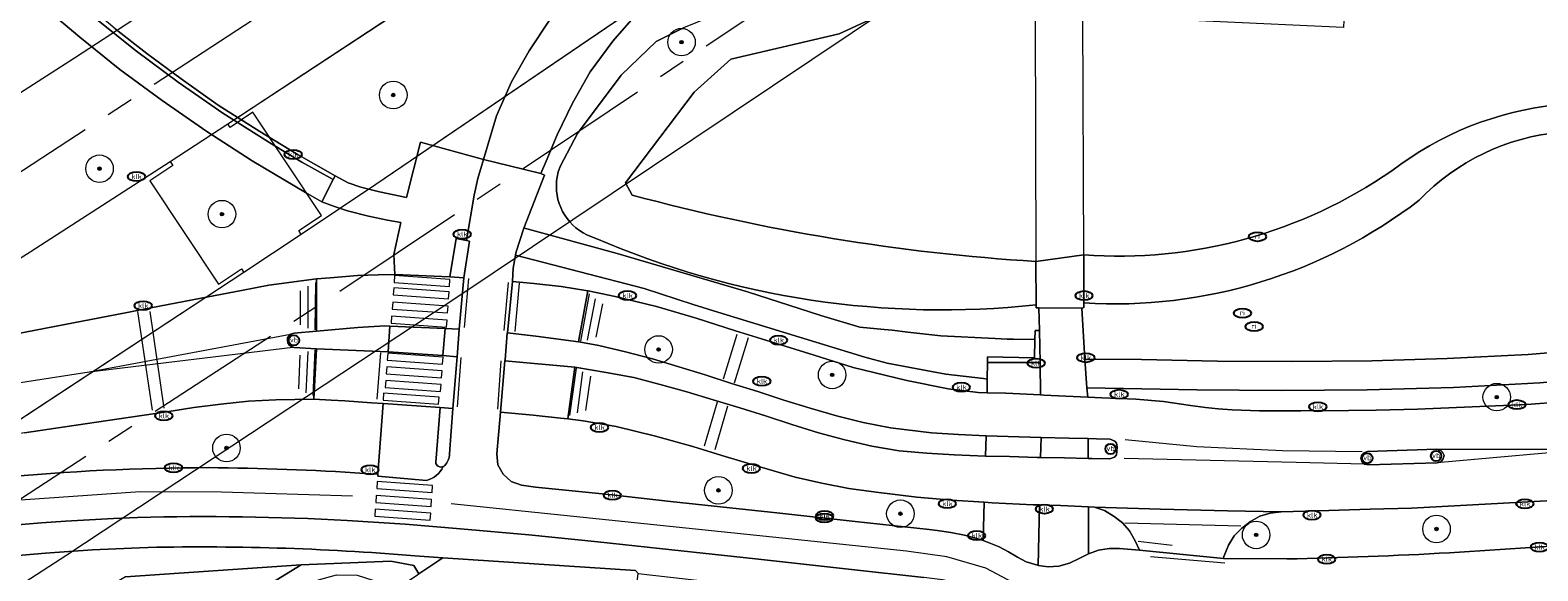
# Model space of a CAD drawing. Header units: metres. Extents: x 103671 to 105190, y 427150 to 429171.
# Tile 11 of 256: x 103825 to 103934, y 427330 to 427369. Entities that reach past the tile are written whole.
import ezdxf
from ezdxf.enums import TextEntityAlignment as Align

# ---------------------------------------------------------------- set-up
doc = ezdxf.new("R2010")
doc.units = ezdxf.units.M
doc.linetypes.add('AM-AS-SO', pattern=[16, 10, -2, 2, -2])
for name, color, linetype, lineweight in [('B-WE-AM-AS_SPOOR_TREIN-G', 253, 'AM-AS-SO', 18), ('B-WE-GR-BOOM-S', 253, 'Continuous', 25), ('B-WE-IE-MEUBILAIR-S', 253, 'Continuous', 25), ('B-WE-KW-KUNSTWERK_DEK-GV', 253, 'Continuous', 18), ('B-WE-KW-KUNSTWERK_LANDHOOFD-GV', 253, 'Continuous', 18), ('B-WE-KW-KUNSTWERK_TUNNEL-GV', 253, 'Continuous', 18), ('B-WE-OG-TERREIN_BEGROEID-GV', 253, 'Continuous', 18), ('B-WE-OG-TERREIN_OEVER-GV', 253, 'Continuous', 18), ('B-WE-OG-WATER_SLOOT-GV', 253, 'Continuous', 18), ('B-WE-VH-GESLOTENVERHARDING-GV', 253, 'Continuous', 18), ('B-WE-VH-GESLOTENVERHARDING_ASFALT-GV', 253, 'Continuous', 18), ('B-WE-VH-HALFVERHARDING-GV', 253, 'Continuous', 18), ('B-WE-VH-OPENVERHARDING-GV', 253, 'Continuous', 18), ('B-WE-VH-OPENVERHARDING_BETONSTRAATSTEEN-GV', 253, 'Continuous', 18), ('B-WE-VH-OPENVERHARDING_TEGEL-GV', 253, 'Continuous', 18), ('B-WE-VW-MARKERING_PICTOGRAM-G', 253, 'Continuous', 18)]:
    doc.layers.add(name, color=color, linetype=linetype, lineweight=lineweight)
doc.styles.add('NLCS-ISO', font='NLCS-ISO.ttf')

# ---------------------------------------------------------------- blocks, each defined once
blk = doc.blocks.new('SIE-MEUBILAIR_PAAL_VERKEERSBORD-SO')
blk.add_circle((0, 0), 0.75)
at = {"style": 'NLCS-ISO'}
blk.add_text('vb', height=0.75, dxfattribs=at).set_placement((0, 0.07), align=Align.MIDDLE_CENTER)
blk = doc.blocks.new('SIE-MEUBILAIR_PUT_KOLK-SO')
blk.add_ellipse((0, 0), major_axis=(1.25, 0), ratio=0.54)
at = {"style": 'NLCS-ISO'}
blk.add_text('klk', height=0.75, dxfattribs=at).set_placement((0.03, 0), align=Align.MIDDLE_CENTER)
blk = doc.blocks.new('SIE-MEUBILAIR_PUT_RIOOLPUT-SO')
blk.add_ellipse((0, 0), major_axis=(1.25, 0), ratio=0.54)
at = {"style": 'NLCS-ISO'}
blk.add_text('ri', height=0.75, dxfattribs=at).set_placement((-0.04, 0.07), align=Align.MIDDLE_CENTER)
blk = doc.blocks.new('SGR-BOOM_GBKN-SO')
at = {"linetype": 'ByBlock', "lineweight": 18}
h = blk.add_hatch(color=0, dxfattribs=at)
h.dxf.hatch_style = 1
edge = h.paths.add_edge_path()
edge.add_arc((0, 0), 0.25, 0, 360)
at = {"color": 0, "linetype": 'ByBlock', "lineweight": 18}
for radius in [2, 0.25]:
    blk.add_circle((0, 0), radius, dxfattribs=at)
at = {"color": 0, "linetype": 'ByBlock', "lineweight": 18, "style": 'NLCS-ISO'}
blk.add_attdef('SOORT', (2.5, 0), '', height=1.5, dxfattribs=at)

msp = doc.modelspace()

# ---------------------------------------------------------------- linework, layer by layer
at = {"layer": 'B-WE-AM-AS_SPOOR_TREIN-G', "flags": 128}
for points in [[(103696.327, 427283.456), (103709.313, 427290.401), (103746.448, 427311.474), (103755.563, 427316.772), (103776.772, 427329.695), (103814.413, 427352.796), (103843.513, 427371.823), (103899.402, 427408.976), (103942.726, 427438.459), (104004.208, 427480.883), (104081.76, 427535.371), (104109.175, 427554.949), (104155.672, 427588.399), (104203.199, 427623.004), (104251.78, 427658.799), (104287.781, 427685.624), (104335.474, 427721.504), (104395.514, 427767.417), (104433.325, 427796.679), (104482.244, 427834.97), (104511.725, 427858.282), (104540.037, 427880.827), (104578.412, 427911.652), (104602.932, 427931.576), (104658.061, 427976.677), (104770.321, 428069.176), (105144.15, 428377.204)], [(103696.327, 427259.828), (103702.663, 427263.148), (103741.143, 427284.521), (103776.983, 427305.68), (103812.508, 427327.878), (103846.846, 427350.17), (103884.763, 427375.547), (103921.285, 427400.237), (103995.822, 427451.384), (104091.601, 427518.484), (104175.564, 427578.582), (104266.326, 427645.226), (104387.142, 427736.31), (104482.041, 427809.901), (104517.236, 427837.614), (104550.548, 427864.127), (104594.934, 427899.917), (104636.059, 427933.263), (104659.647, 427952.595), (104803.738, 428071.316), (105144.15, 428351.809)]]:
    msp.add_lwpolyline(points, dxfattribs=at)
at = {"layer": 'B-WE-KW-KUNSTWERK_DEK-GV', "flags": 128}
msp.add_lwpolyline([(103901.102, 427370.395), (103901.1, 427370.956), (103901.096, 427372.034), (103897.626, 427372.028), (103897.629, 427371.155), (103897.632, 427370.421), (103897.702, 427352.542), (103897.714, 427349.39), (103897.715, 427349.184), (103897.915, 427349.185), (103901.042, 427349.147), (103901.178, 427349.189), (103901.177, 427349.528), (103901.164, 427353.015)], close=True, dxfattribs=at)
at = {"layer": 'B-WE-KW-KUNSTWERK_LANDHOOFD-GV', "flags": 128}
msp.add_lwpolyline([(103901.164, 427353.015), (103897.702, 427352.542), (103897.714, 427349.39), (103897.715, 427349.184), (103897.915, 427349.185), (103901.042, 427349.147), (103901.178, 427349.189), (103901.177, 427349.528)], close=True, dxfattribs=at)
at = {"layer": 'B-WE-KW-KUNSTWERK_TUNNEL-GV', "flags": 128}
msp.add_lwpolyline([(104286.862, 427678.601), (104287.018, 427678.392), (104285.415, 427677.196), (104290.801, 427669.985), (104292.403, 427671.181), (104292.562, 427670.969), (104146.856, 427564.027), (103999.245, 427459.732), (103849.776, 427358.118), (103844.356, 427354.508), (103844.175, 427354.78), (103845.84, 427355.888), (103840.854, 427363.381), (103839.189, 427362.273), (103839.021, 427362.525), (103853.188, 427371.851), (103870.45, 427383.389), (104010.921, 427479.428), (104149.738, 427577.841)], close=True, dxfattribs=at)
for points in [[(103696.327, 427254.039), (103696.789, 427254.281), (103713.968, 427263.541), (103731.657, 427273.341), (103749.228, 427283.347), (103766.224, 427293.287), (103775.512, 427298.83), (103791.727, 427308.698), (103801.073, 427314.498), (103817.564, 427324.934), (103827.273, 427331.201), (103855.358, 427349.75), (103884.35, 427369.152), (103909.614, 427386.179), (103959.008, 427419.793), (104009.131, 427454.346), (104041.316, 427476.771), (104066.353, 427494.346), (104115.695, 427529.316), (104165.038, 427564.738), (104196.94, 427587.882), (104221.643, 427605.935), (104270.394, 427641.904), (104318.462, 427677.817)], [(104263.315, 427673.581), (104215.097, 427637.904), (104166.187, 427602.167), (104117.08, 427566.743), (104067.781, 427531.631), (104018.745, 427497.15), (103969.595, 427463.027), (103919.359, 427428.598), (103894.829, 427411.95), (103864.842, 427391.741), (103840.913, 427375.794), (103840.539, 427375.548), (103827.887, 427367.286), (103811.221, 427356.608), (103794.25, 427345.972), (103785.727, 427340.72), (103768.532, 427330.302), (103759.857, 427325.136), (103742.851, 427315.178), (103725.322, 427305.149), (103708.126, 427295.537), (103696.327, 427289.096)], [(103824.67, 427353.248), (103834.83, 427359.798), (103835.026, 427359.503), (103833.361, 427358.395), (103838.347, 427350.903), (103840.012, 427352.011), (103840.191, 427351.741), (103820.626, 427338.88)]]:
    msp.add_lwpolyline(points, dxfattribs=at)
at = {"layer": 'B-WE-OG-TERREIN_BEGROEID-GV', "flags": 128}
for points in [[(103822.938, 427347.143), (103827.813, 427348.095), (103831.723, 427348.844), (103833.429, 427349.169), (103837.087, 427349.872), (103840.025, 427350.435), (103842, 427350.813), (103845.474, 427351.275), (103846.454, 427351.352), (103848.444, 427351.521), (103849.945, 427351.577), (103851.148, 427351.602), (103851.09, 427353.049), (103851.598, 427355.357), (103850.625, 427355.543), (103849.232, 427355.831), (103847.709, 427356.224), (103846.763, 427356.539), (103845.864, 427356.865), (103844.671, 427357.555), (103843.111, 427358.464), (103840.798, 427359.843), (103837.5, 427361.964), (103834.256, 427364.213), (103831.188, 427366.474), (103828.292, 427368.816), (103825.112, 427371.475)], [(103868.987, 427370.829), (103866.984, 427368.527), (103865.34, 427366.311), (103864.057, 427364.022), (103862.946, 427361.731), (103862.151, 427359.832), (103861.75, 427358.923), (103862.028, 427358.793), (103860.522, 427354.961), (103860.571, 427354.948), (103862.969, 427354.294), (103867.282, 427353.115), (103876.747, 427350.331), (103882.083, 427348.607), (103884.917, 427347.77), (103886.672, 427347.602), (103887.264, 427347.545), (103888.393, 427347.413), (103890.8, 427347.131), (103894.739, 427346.95), (103895.619, 427346.909), (103896.061, 427346.901), (103897.622, 427346.871), (103897.631, 427347.521), (103897.949, 427347.537), (103897.915, 427349.185), (103897.715, 427349.184), (103897.714, 427349.39)], [(103830.84, 427369.429), (103833.149, 427367.647), (103835.634, 427365.803), (103838.332, 427363.897), (103841.355, 427361.967), (103844.023, 427360.345), (103846.811, 427358.763), (103847.767, 427358.239), (103848.686, 427357.933), (103850.034, 427357.593), (103851.995, 427357.184), (103853.013, 427361.188), (103857.599, 427359.94), (103858.524, 427363.122), (103859.628, 427365.569), (103860.907, 427367.835), (103862.433, 427370.12)], [(103863.019, 427359.044), (103863.169, 427359.493), (103864.424, 427361.826), (103867.582, 427366.058), (103870.122, 427368.499), (103872.101, 427369.504)], [(103901.177, 427349.528), (103901.178, 427349.189), (103901.042, 427349.147), (103901.252, 427345.443), (103905.355, 427345.416), (103910.887, 427345.311), (103916.304, 427345.279), (103922.082, 427345.335), (103927.565, 427345.492), (103933.424, 427345.789), (103938.368, 427346.208), (103937.547, 427353.176), (103936.876, 427358.837)], [(103901.164, 427353.015), (103901.177, 427349.528)], [(103938.263, 427344.084), (103934.275, 427343.74), (103928.01, 427343.403), (103921.746, 427343.229), (103915.541, 427343.167), (103909.382, 427343.221), (103901.401, 427343.374), (103901.468, 427342.697), (103902.487, 427342.649), (103904.942, 427342.537), (103906.958, 427342.38), (103908.921, 427342.091), (103910.02, 427341.95), (103910.923, 427341.85), (103911.935, 427341.77), (103913.918, 427341.691), (103915.931, 427341.695), (103916.929, 427341.704), (103920.387, 427341.714), (103922.398, 427341.745), (103925.411, 427341.808), (103933.334, 427342.154)], [(103848.967, 427337.157), (103849.925, 427337.092), (103850.313, 427342.225), (103849.447, 427342.286), (103847.528, 427342.433), (103846.52, 427342.483), (103845.283, 427342.537), (103842.523, 427342.504), (103840.519, 427342.399), (103838.518, 427342.182), (103836.55, 427341.94), (103834.591, 427341.627), (103831.144, 427341.125), (103827.183, 427340.545), (103824.269, 427340.106), (103821.788, 427339.741), (103819.802, 427339.526), (103816.806, 427339.221), (103808.491, 427337.999), (103795.282, 427335.407), (103784.775, 427332.659), (103780.583, 427331.386), (103776.602, 427330.082), (103777.806, 427326.57)], [(103933.334, 427342.154), (103935.872, 427342.347)], [(103939.945, 427332.807), (103939.653, 427335.439), (103924.975, 427334.629), (103921.959, 427334.55), (103918.97, 427334.454), (103915.509, 427334.371), (103914.713, 427334.268), (103913.953, 427334.046), (103913.266, 427333.677), (103912.642, 427333.189), (103912.096, 427332.619), (103911.682, 427331.939), (103911.411, 427331.306), (103911.35, 427331.136), (103911.313, 427330.987), (103915.915, 427330.948)], [(103831.603, 427329.648), (103844.345, 427330.532), (103850.872, 427330.78), (103852.526, 427330.47), (103852.885, 427329.859), (103854.631, 427331.038), (103852.612, 427331.173)], [(103868.335, 427325.882), (103868.807, 427329.889), (103868.619, 427330.103), (103854.631, 427331.038), (103852.885, 427329.859)]]:
    msp.add_lwpolyline(points, dxfattribs=at)
at = {"layer": 'B-WE-OG-TERREIN_BEGROEID-GV'}
for points in [[(103935.541, 427363.914, 0.1390747), (103923.531, 427359.116)], [(103935.811, 427361.922, 0.1813327), (103925.513, 427356.985)], [(103925.513, 427356.985, -0.1813327), (103935.811, 427361.922)], [(103862.879, 427357.988, -0.0682379), (103863.019, 427359.044)], [(103923.531, 427359.116, -0.1702958), (103901.164, 427353.015)], [(103865.69, 427354.239, -0.3312583), (103862.879, 427357.988)], [(103925.513, 427356.985, -0.1810853), (103901.177, 427349.528)], [(103901.177, 427349.528, 0.1810853), (103925.513, 427356.985)], [(103897.714, 427349.39, -0.129497), (103865.69, 427354.239)], [(104000, 427340.801, -0.0661145), (103918.081, 427327.224)], [(103777.806, 427326.57, -0.0899239), (103837.627, 427337.574)], [(103837.627, 427337.574, -0.0140281), (103848.967, 427337.157)], [(103915.915, 427330.948, 0.017275), (103939.488, 427332.254)], [(103832.61, 427331.765, 0.0785769), (103779.259, 427321.225)], [(103852.612, 427331.173, 0.0270972), (103832.61, 427331.765)]]:
    msp.add_lwpolyline(points, format="xyb", dxfattribs=at)
at = {"layer": 'B-WE-OG-TERREIN_BEGROEID-GV', "flags": 128}
for points in [[(103894.161, 427344), (103893.879, 427344.039), (103891.148, 427344.367), (103890.125, 427344.543), (103886.896, 427345.16), (103885.278, 427345.583), (103874.593, 427348.865), (103872.815, 427349.411), (103869.248, 427350.57), (103859.908, 427352.987), (103859.751, 427352.05), (103859.69, 427351.102), (103859.689, 427351.094), (103861.243, 427350.95), (103863.225, 427350.726), (103865.172, 427350.42), (103865.196, 427350.416), (103867.144, 427350.001), (103870.149, 427349.277), (103873.03, 427348.436), (103875.886, 427347.514), (103877.764, 427346.922), (103881.607, 427345.727), (103884.434, 427344.84), (103888.334, 427343.908), (103891.328, 427343.29), (103893.499, 427343.025), (103894.153, 427343.008)], [(103893.855, 427332.288), (103893.928, 427335.06), (103891.596, 427335.217), (103889.055, 427335.444), (103886.1, 427335.79), (103884.116, 427336.064), (103882.15, 427336.456), (103880.225, 427336.889), (103877.649, 427337.628), (103874.887, 427338.457), (103872.781, 427339.104), (103870.068, 427339.863), (103867.215, 427340.567), (103864.818, 427340.973), (103863.705, 427341.107), (103863.169, 427341.171), (103861.203, 427341.385), (103858.833, 427341.594), (103858.556, 427338.57), (103858.641, 427337.789), (103859.022, 427337.098), (103859.605, 427336.564), (103860.348, 427336.305), (103861.357, 427336.169), (103866.692, 427335.624), (103871.169, 427335.125), (103879.101, 427334.268), (103884.562, 427333.664), (103889.947, 427333.085), (103890.537, 427333.022), (103891.525, 427332.857), (103892.521, 427332.671), (103893.565, 427332.393)], [(103810.484, 427309.569), (103834.892, 427324.716), (103844.345, 427330.532), (103831.603, 427329.648), (103758.052, 427285.301), (103749.443, 427287.613), (103744.515, 427282.724), (103747.089, 427283.863), (103748.942, 427284.032), (103752.253, 427282.327), (103754.847, 427278.657), (103755.604, 427277.667), (103756.707, 427277.295), (103758.881, 427277.6)]]:
    msp.add_lwpolyline(points, close=True, dxfattribs=at)
at = {"layer": 'B-WE-OG-TERREIN_OEVER-GV', "flags": 128}
for points in [[(103872.886, 427364.84), (103875.542, 427367.232), (103883.41, 427369.055), (103887.769, 427371.061), (103884.567, 427371.269), (103884.556, 427371.801), (103884.532, 427372.001), (103883.677, 427372.44), (103881.048, 427372.352), (103876.298, 427371.196), (103872.101, 427369.504), (103870.122, 427368.499), (103867.582, 427366.058), (103864.424, 427361.826), (103863.169, 427359.493), (103863.019, 427359.044)], [(103868.389, 427357.361), (103867.892, 427358.237), (103872.886, 427364.84)], [(103897.714, 427349.39), (103897.702, 427352.542)]]:
    msp.add_lwpolyline(points, dxfattribs=at)
at = {"layer": 'B-WE-OG-TERREIN_OEVER-GV'}
for points in [[(103863.019, 427359.044, 0.0682379), (103862.879, 427357.988)], [(103862.879, 427357.988, 0.3312583), (103865.69, 427354.239)], [(103897.702, 427352.542, -0.0505211), (103868.389, 427357.361)], [(103865.69, 427354.239, 0.129497), (103897.714, 427349.39)]]:
    msp.add_lwpolyline(points, format="xyb", dxfattribs=at)
at = {"layer": 'B-WE-OG-TERREIN_OEVER-GV', "flags": 128}
msp.add_lwpolyline([(103845.604, 427329.437), (103846.923, 427329.79), (103848.428, 427329.773), (103849.564, 427329.407), (103850.586, 427328.786), (103850.785, 427328.44), (103852.885, 427329.859), (103852.526, 427330.47), (103850.872, 427330.78), (103844.345, 427330.532), (103834.892, 427324.716), (103810.484, 427309.569), (103758.881, 427277.6), (103758.686, 427276.456), (103782.523, 427290.937), (103819.76, 427312.955)], close=True, dxfattribs=at)
at = {"layer": 'B-WE-OG-WATER_SLOOT-GV', "flags": 128}
for points in [[(103916.133, 427378.898), (103915.823, 427370.228), (103920.044, 427370.06), (103920.018, 427369.511), (103901.102, 427370.395), (103897.632, 427370.421), (103887.769, 427371.061), (103883.41, 427369.055), (103875.542, 427367.232), (103872.886, 427364.84), (103867.892, 427358.237), (103868.389, 427357.361)], [(103897.702, 427352.542), (103901.164, 427353.015)]]:
    msp.add_lwpolyline(points, dxfattribs=at)
at = {"layer": 'B-WE-OG-WATER_SLOOT-GV'}
for points in [[(103923.531, 427359.116, -0.1390747), (103935.541, 427363.914)], [(103901.164, 427353.015, 0.1702958), (103923.531, 427359.116)], [(103868.389, 427357.361, 0.0505211), (103897.702, 427352.542)]]:
    msp.add_lwpolyline(points, format="xyb", dxfattribs=at)
at = {"layer": 'B-WE-VH-GESLOTENVERHARDING-GV', "flags": 128}
for points in [[(103855.155, 427351.433), (103856.162, 427351.359), (103856.567, 427354.016), (103856.346, 427354.07), (103855.594, 427354.206)], [(103850.801, 427347.855), (103850.426, 427347.879), (103848.462, 427347.74), (103845.462, 427347.485), (103843.845, 427347.338), (103843.583, 427347.255), (103843.37, 427346.991), (103843.349, 427346.819), (103843.381, 427346.641), (103843.512, 427346.429), (103843.737, 427346.308), (103843.855, 427346.292), (103845.463, 427346.206), (103850.658, 427345.988)], [(103855.832, 427347.624), (103854.812, 427347.675), (103854.637, 427345.713), (103855.67, 427345.622), (103855.831, 427347.614)]]:
    msp.add_lwpolyline(points, close=True, dxfattribs=at)
msp.add_lwpolyline([(103855.114, 427338.58), (103855.368, 427341.874), (103854.434, 427341.939), (103854.121, 427337.969)], dxfattribs=at)
at = {"layer": 'B-WE-VH-GESLOTENVERHARDING-GV'}
for points in [[(103854.121, 427337.969, 0.5137139), (103854.659, 427337.651)], [(103854.659, 427337.651, 0.0984345), (103854.779, 427337.735)], [(103854.779, 427337.735, 0.2049017), (103855.114, 427338.58)]]:
    msp.add_lwpolyline(points, format="xyb", dxfattribs=at)
at = {"layer": 'B-WE-VH-GESLOTENVERHARDING_ASFALT-GV', "flags": 128}
for points in [[(103901.102, 427370.395), (103901.1, 427370.956), (103901.096, 427372.034), (103897.626, 427372.028), (103897.629, 427371.155), (103897.632, 427370.421), (103897.702, 427352.542), (103897.714, 427349.39), (103897.715, 427349.184), (103897.915, 427349.185), (103901.042, 427349.147), (103901.178, 427349.189), (103901.177, 427349.528), (103901.164, 427353.015)], [(103845.462, 427347.485), (103848.462, 427347.74), (103850.426, 427347.879), (103850.801, 427347.855), (103854.812, 427347.675), (103855.832, 427347.624), (103856.162, 427351.359), (103855.155, 427351.433), (103851.148, 427351.602), (103849.945, 427351.577), (103848.444, 427351.521), (103846.454, 427351.352), (103845.474, 427351.275)], [(103859.32, 427347.352), (103861.577, 427347.091), (103863.559, 427346.836), (103864.483, 427346.709), (103865.172, 427350.42), (103863.225, 427350.726), (103861.243, 427350.95), (103859.689, 427351.094)], [(103897.915, 427349.185), (103897.949, 427347.537), (103897.996, 427345.209), (103898.017, 427342.858), (103898.27, 427342.847), (103901.468, 427342.697), (103901.401, 427343.374), (103901.252, 427345.443), (103901.042, 427349.147)], [(103850.658, 427345.988), (103845.463, 427346.206), (103845.283, 427342.537), (103846.52, 427342.483), (103847.528, 427342.433), (103849.447, 427342.286), (103850.313, 427342.225), (103854.434, 427341.939), (103855.368, 427341.874), (103855.368, 427341.879), (103855.67, 427345.622), (103854.637, 427345.713)], [(103858.833, 427341.594), (103861.203, 427341.385), (103863.169, 427341.171), (103863.705, 427341.107), (103864.217, 427344.876), (103859.149, 427345.319), (103858.834, 427341.602)], [(103898.086, 427339.762), (103898.037, 427338.312), (103899.771, 427338.292), (103901.489, 427338.248), (103901.482, 427339.68), (103900.076, 427339.709)], [(103926.817, 427337.93), (103921.809, 427337.781), (103921.556, 427337.829), (103921.379, 427337.967), (103921.284, 427338.253), (103921.361, 427338.502), (103921.51, 427338.66), (103921.776, 427338.742), (103926.793, 427338.927), (103927.078, 427338.835), (103927.227, 427338.699), (103927.325, 427338.456), (103927.246, 427338.169), (103927.084, 427338.002)], [(103901.506, 427334.73), (103899.486, 427334.818), (103897.946, 427334.867), (103897.859, 427330.479), (103898.576, 427330.386), (103899.367, 427330.427), (103900.132, 427330.641), (103900.835, 427330.973), (103901.523, 427331.325)]]:
    msp.add_lwpolyline(points, close=True, dxfattribs=at)
for points in [[(103862.433, 427370.12), (103860.907, 427367.835), (103859.628, 427365.569), (103858.524, 427363.122), (103857.599, 427359.94), (103859.472, 427359.491), (103861.75, 427358.923), (103862.151, 427359.832), (103862.946, 427361.731), (103864.057, 427364.022), (103865.34, 427366.311), (103866.984, 427368.527), (103868.987, 427370.829)], [(103915.915, 427330.948), (103911.313, 427330.987), (103905.217, 427331.583), (103905.21, 427331.584), (103903.765, 427331.701), (103903.01, 427331.7), (103902.246, 427331.591), (103901.523, 427331.325), (103900.835, 427330.973), (103900.132, 427330.641), (103899.367, 427330.427), (103898.576, 427330.386), (103897.859, 427330.479), (103897.801, 427330.487), (103896.993, 427330.74), (103896.358, 427331.082), (103895.696, 427331.473), (103895.023, 427331.823), (103894.3, 427332.127), (103893.855, 427332.288), (103893.565, 427332.393), (103892.521, 427332.671), (103891.525, 427332.857), (103890.537, 427333.022), (103889.947, 427333.085), (103884.562, 427333.664), (103879.101, 427334.268), (103871.169, 427335.125), (103866.692, 427335.624), (103861.357, 427336.169), (103860.348, 427336.305), (103859.605, 427336.564), (103859.022, 427337.098), (103858.641, 427337.789), (103858.556, 427338.57), (103858.833, 427341.594), (103858.834, 427341.602), (103859.149, 427345.319), (103859.155, 427345.39), (103859.319, 427347.343), (103859.32, 427347.352), (103859.689, 427351.094), (103859.69, 427351.102), (103859.751, 427352.05), (103859.908, 427352.987), (103859.937, 427353.158), (103860.52, 427354.957), (103860.522, 427354.961), (103862.028, 427358.793), (103861.75, 427358.923), (103859.472, 427359.491), (103857.599, 427359.94), (103857.179, 427358.572), (103856.921, 427357.363), (103856.346, 427354.07), (103856.567, 427354.016), (103856.162, 427351.359), (103855.832, 427347.624), (103855.831, 427347.614), (103855.67, 427345.622), (103855.368, 427341.879), (103855.368, 427341.874), (103855.114, 427338.58)], [(103824.269, 427340.106), (103827.183, 427340.545), (103831.144, 427341.125), (103834.591, 427341.627), (103836.55, 427341.94), (103838.518, 427342.182), (103840.519, 427342.399), (103842.523, 427342.504), (103845.283, 427342.537), (103845.463, 427346.206), (103843.855, 427346.292), (103843.737, 427346.308), (103843.512, 427346.429), (103843.381, 427346.641), (103843.349, 427346.819), (103843.37, 427346.991), (103843.583, 427347.255), (103843.845, 427347.338), (103845.462, 427347.485), (103845.474, 427351.275), (103842, 427350.813), (103840.025, 427350.435), (103837.087, 427349.872), (103833.429, 427349.169), (103831.723, 427348.844), (103827.813, 427348.095), (103822.938, 427347.143)], [(103935.872, 427342.347), (103933.334, 427342.154), (103925.411, 427341.808), (103922.398, 427341.745), (103920.387, 427341.714), (103916.929, 427341.704), (103915.931, 427341.695), (103913.918, 427341.691), (103911.935, 427341.77), (103910.923, 427341.85), (103910.02, 427341.95), (103908.921, 427342.091), (103906.958, 427342.38), (103904.942, 427342.537), (103902.487, 427342.649), (103901.468, 427342.697), (103898.27, 427342.847), (103898.017, 427342.858), (103895.501, 427342.972), (103894.153, 427343.008), (103893.499, 427343.025), (103891.328, 427343.29), (103888.334, 427343.908), (103884.434, 427344.84), (103881.607, 427345.727), (103877.764, 427346.922), (103875.886, 427347.514), (103873.03, 427348.436), (103870.149, 427349.277), (103867.144, 427350.001), (103865.196, 427350.416), (103865.172, 427350.42), (103864.483, 427346.709), (103864.501, 427346.707), (103865.956, 427346.438), (103867.91, 427345.99), (103869.856, 427345.479), (103871.767, 427344.89), (103873.685, 427344.304), (103875.591, 427343.694), (103877.505, 427343.099), (103879.403, 427342.476), (103881.304, 427341.884), (103883.227, 427341.333), (103885.162, 427340.847), (103887.129, 427340.465), (103890.107, 427340.11), (103892.083, 427339.983), (103894.092, 427339.874), (103898.086, 427339.762), (103900.076, 427339.709), (103901.482, 427339.68), (103902.087, 427339.667), (103903.078, 427339.631), (103903.423, 427339.492), (103903.539, 427339.348), (103903.587, 427339.09), (103903.581, 427338.737), (103903.535, 427338.503), (103903.394, 427338.324), (103903.066, 427338.214), (103901.761, 427338.241), (103901.489, 427338.248), (103899.771, 427338.292), (103898.037, 427338.312), (103897.798, 427338.315), (103895.772, 427338.373), (103894.094, 427338.414), (103894.027, 427338.417), (103891.773, 427338.515), (103889.778, 427338.621), (103887.774, 427338.791), (103885.792, 427339.13), (103883.827, 427339.596), (103881.917, 427340.108), (103879.976, 427340.709), (103878.064, 427341.33), (103876.193, 427341.915), (103874.272, 427342.507), (103872.363, 427343.078), (103870.421, 427343.62), (103868.506, 427344.119), (103866.506, 427344.486), (103864.217, 427344.876), (103863.705, 427341.107), (103864.818, 427340.973), (103867.215, 427340.567), (103870.068, 427339.863), (103872.781, 427339.104), (103874.887, 427338.457), (103877.649, 427337.628), (103880.225, 427336.889), (103882.15, 427336.456), (103884.116, 427336.064), (103886.1, 427335.79), (103889.055, 427335.444), (103891.596, 427335.217), (103893.928, 427335.06), (103894.512, 427335.021), (103897.499, 427334.881), (103897.946, 427334.867), (103899.486, 427334.818), (103901.506, 427334.73), (103901.941, 427334.711), (103901.952, 427334.711), (103906.753, 427334.563), (103911.597, 427334.435), (103915.509, 427334.371), (103918.97, 427334.454), (103921.959, 427334.55), (103924.975, 427334.629), (103939.653, 427335.439)], [(103853.443, 427336.645), (103849.912, 427336.946), (103849.925, 427337.092), (103848.967, 427337.157)], [(103847.693, 427333.749), (103851.902, 427333.479), (103855.912, 427333.129), (103860.891, 427332.69), (103865.893, 427332.193), (103870.363, 427331.714), (103877.338, 427330.958), (103884.319, 427330.176), (103889.561, 427329.61)]]:
    msp.add_lwpolyline(points, dxfattribs=at)
at = {"layer": 'B-WE-VH-GESLOTENVERHARDING_ASFALT-GV'}
for points in [[(103918.081, 427327.224, 0.0661145), (104000, 427340.801)], [(103837.627, 427337.574, 0.0899239), (103777.806, 427326.57)], [(103848.967, 427337.157, 0.0140281), (103837.627, 427337.574)], [(103854.659, 427337.651, -0.2222933), (103853.443, 427336.645)], [(103854.779, 427337.735, -0.0984345), (103854.659, 427337.651)], [(103855.114, 427338.58, -0.2049017), (103854.779, 427337.735)], [(103777.951, 427323.071, -0.0794746), (103832.474, 427333.968)], [(103832.474, 427333.968, -0.0189921), (103847.693, 427333.749)], [(103939.488, 427332.254, -0.017275), (103915.915, 427330.948)]]:
    msp.add_lwpolyline(points, format="xyb", dxfattribs=at)
at = {"layer": 'B-WE-VH-HALFVERHARDING-GV', "flags": 128}
for points in [[(103696.327, 427277.655), (103703.812, 427281.692), (103721.215, 427291.301), (103730.614, 427296.584), (103747.867, 427306.458), (103764.474, 427316.178), (103781.363, 427326.284), (103790.95, 427332.122), (103807.478, 427342.361), (103824.67, 427353.248), (103834.83, 427359.798), (103839.021, 427362.525), (103853.188, 427371.851), (103870.45, 427383.389), (104010.921, 427479.428), (104149.738, 427577.841), (104286.862, 427678.601), (104290.865, 427681.597), (104414.222, 427775.464), (104536.111, 427871.231), (104656.501, 427968.874), (104739.302, 428037.101), (104743.16, 428040.28), (105144.15, 428370.688)], [(105144.15, 428358.325), (104749.204, 428032.897), (104745.345, 428029.718), (104662.816, 427961.715), (104542.224, 427863.909), (104420.131, 427767.985), (104296.565, 427673.965), (104292.562, 427670.969), (104146.856, 427564.027), (103999.245, 427459.732), (103849.776, 427358.118), (103844.356, 427354.508), (103840.191, 427351.741), (103820.626, 427338.88), (103811.093, 427332.736), (103800.6, 427326.076), (103780.559, 427313.649), (103760.457, 427301.563), (103749.891, 427295.359), (103730.202, 427284.067), (103719.409, 427278.023), (103700.008, 427267.414), (103696.327, 427265.448)], [(103696.327, 427254.039), (103696.789, 427254.281), (103713.968, 427263.541), (103731.657, 427273.341), (103749.228, 427283.347), (103766.224, 427293.287), (103775.512, 427298.83), (103791.727, 427308.698), (103801.073, 427314.498), (103817.564, 427324.934), (103827.273, 427331.201), (103855.358, 427349.75), (103884.35, 427369.152), (103909.614, 427386.179), (103959.008, 427419.793), (104009.131, 427454.346), (104041.316, 427476.771), (104066.353, 427494.346), (104115.695, 427529.316), (104165.038, 427564.738), (104196.94, 427587.882), (104221.643, 427605.935), (104270.394, 427641.904), (104318.462, 427677.817)], [(104263.315, 427673.581), (104215.097, 427637.904), (104166.187, 427602.167), (104117.08, 427566.743), (104067.781, 427531.631), (104018.745, 427497.15), (103969.595, 427463.027), (103919.359, 427428.598), (103894.829, 427411.95), (103864.842, 427391.741), (103840.913, 427375.794), (103840.539, 427375.548), (103827.887, 427367.286), (103811.221, 427356.608), (103794.25, 427345.972), (103785.727, 427340.72), (103768.532, 427330.302), (103759.857, 427325.136), (103742.851, 427315.178), (103725.322, 427305.149), (103708.126, 427295.537), (103696.327, 427289.096)]]:
    msp.add_lwpolyline(points, dxfattribs=at)
at = {"layer": 'B-WE-VH-OPENVERHARDING-GV', "flags": 128}
for points in [[(103825.112, 427371.475), (103828.292, 427368.816), (103831.188, 427366.474), (103834.256, 427364.213), (103837.5, 427361.964), (103840.798, 427359.843), (103843.111, 427358.464), (103844.671, 427357.555), (103845.864, 427356.865), (103846.67, 427358.481), (103844.411, 427359.759), (103842.202, 427361.076), (103838.662, 427363.306), (103835.419, 427365.565), (103832.403, 427367.804), (103829.627, 427370.01)], [(103850.313, 427342.225), (103849.925, 427337.092), (103849.912, 427336.946), (103853.443, 427336.645)], [(103854.121, 427337.969), (103854.434, 427341.939), (103850.313, 427342.225)], [(103852.612, 427331.173), (103854.631, 427331.038), (103868.619, 427330.103), (103868.807, 427329.889), (103878.834, 427328.766), (103879.051, 427328.896), (103881.837, 427328.675), (103882.036, 427328.421), (103892.112, 427327.332), (103896.141, 427326.936), (103895.647, 427327.352), (103894.337, 427328.213), (103893.001, 427328.873), (103892.16, 427329.16), (103890.915, 427329.422), (103889.561, 427329.61), (103884.319, 427330.176), (103877.338, 427330.958), (103870.363, 427331.714), (103865.893, 427332.193), (103860.891, 427332.69), (103855.912, 427333.129), (103851.902, 427333.479), (103847.693, 427333.749)]]:
    msp.add_lwpolyline(points, dxfattribs=at)
for points in [[(103846.67, 427358.481), (103845.864, 427356.865), (103846.763, 427356.539), (103847.709, 427356.224), (103849.232, 427355.831), (103850.625, 427355.543), (103851.598, 427355.357), (103851.09, 427353.049), (103851.148, 427351.602), (103855.155, 427351.433), (103855.594, 427354.206), (103856.346, 427354.07), (103856.921, 427357.363), (103857.179, 427358.572), (103857.599, 427359.94), (103853.013, 427361.188), (103851.995, 427357.184), (103850.034, 427357.593), (103848.686, 427357.933), (103847.767, 427358.239), (103846.811, 427358.763)], [(103894.171, 427345.207), (103894.179, 427345.62), (103897.605, 427345.54), (103897.622, 427346.871), (103896.061, 427346.901), (103895.619, 427346.909), (103894.739, 427346.95), (103890.8, 427347.131), (103888.393, 427347.413), (103887.264, 427347.545), (103886.672, 427347.602), (103884.917, 427347.77), (103882.083, 427348.607), (103876.747, 427350.331), (103867.282, 427353.115), (103862.969, 427354.294), (103860.571, 427354.948), (103860.522, 427354.961), (103860.52, 427354.957), (103859.937, 427353.158), (103859.908, 427352.987), (103869.248, 427350.57), (103872.815, 427349.411), (103874.593, 427348.865), (103885.278, 427345.583), (103886.896, 427345.16), (103890.125, 427344.543), (103891.148, 427344.367), (103893.879, 427344.039), (103894.161, 427344)], [(103854.812, 427347.675), (103850.801, 427347.855), (103850.658, 427345.988), (103854.637, 427345.713)], [(103864.483, 427346.709), (103863.559, 427346.836), (103861.577, 427347.091), (103859.32, 427347.352), (103859.319, 427347.343), (103859.155, 427345.39), (103859.149, 427345.319), (103864.217, 427344.876), (103866.506, 427344.486), (103868.506, 427344.119), (103870.421, 427343.62), (103872.363, 427343.078), (103874.272, 427342.507), (103876.193, 427341.915), (103878.064, 427341.33), (103879.976, 427340.709), (103881.917, 427340.108), (103883.827, 427339.596), (103885.792, 427339.13), (103887.774, 427338.791), (103889.778, 427338.621), (103891.773, 427338.515), (103894.027, 427338.417), (103894.092, 427339.874), (103892.083, 427339.983), (103890.107, 427340.11), (103887.129, 427340.465), (103885.162, 427340.847), (103883.227, 427341.333), (103881.304, 427341.884), (103879.403, 427342.476), (103877.505, 427343.099), (103875.591, 427343.694), (103873.685, 427344.304), (103871.767, 427344.89), (103869.856, 427345.479), (103867.91, 427345.99), (103865.956, 427346.438), (103864.501, 427346.707)], [(103938.368, 427346.208), (103933.424, 427345.789), (103927.565, 427345.492), (103922.082, 427345.335), (103916.304, 427345.279), (103910.887, 427345.311), (103905.355, 427345.416), (103901.252, 427345.443), (103901.401, 427343.374), (103909.382, 427343.221), (103915.541, 427343.167), (103921.746, 427343.229), (103928.01, 427343.403), (103934.275, 427343.74), (103938.263, 427344.084)], [(103898.037, 427338.312), (103898.086, 427339.762), (103894.092, 427339.874), (103894.027, 427338.417), (103894.094, 427338.414), (103895.772, 427338.373), (103897.798, 427338.315)], [(103901.489, 427338.248), (103901.761, 427338.241), (103903.066, 427338.214), (103903.394, 427338.324), (103903.535, 427338.503), (103903.581, 427338.737), (103903.587, 427339.09), (103903.539, 427339.348), (103903.423, 427339.492), (103903.078, 427339.631), (103902.087, 427339.667), (103901.482, 427339.68)], [(103926.817, 427337.93), (103927.084, 427338.002), (103927.246, 427338.169), (103927.325, 427338.456), (103927.227, 427338.699), (103927.078, 427338.835), (103926.793, 427338.927), (103921.776, 427338.742), (103921.51, 427338.66), (103921.361, 427338.502), (103921.284, 427338.253), (103921.379, 427337.967), (103921.556, 427337.829), (103921.809, 427337.781)], [(103901.523, 427331.325), (103902.246, 427331.591), (103903.01, 427331.7), (103903.765, 427331.701), (103905.21, 427331.584), (103905.217, 427331.583), (103904.902, 427332.262), (103904.482, 427332.977), (103903.98, 427333.557), (103903.387, 427334.038), (103902.678, 427334.453), (103901.941, 427334.711), (103901.506, 427334.73)]]:
    msp.add_lwpolyline(points, close=True, dxfattribs=at)
at = {"layer": 'B-WE-VH-OPENVERHARDING-GV'}
for points in [[(103853.443, 427336.645, 0.2222933), (103854.659, 427337.651)], [(103854.659, 427337.651, -0.5137139), (103854.121, 427337.969)], [(103832.474, 427333.968, 0.0794746), (103777.951, 427323.071)], [(103847.693, 427333.749, 0.0189921), (103832.474, 427333.968)], [(103779.259, 427321.225, -0.0785769), (103832.61, 427331.765)], [(103832.61, 427331.765, -0.0270972), (103852.612, 427331.173)]]:
    msp.add_lwpolyline(points, format="xyb", dxfattribs=at)
at = {"layer": 'B-WE-VH-OPENVERHARDING_BETONSTRAATSTEEN-GV', "flags": 128}
for points in [[(103846.67, 427358.481), (103846.811, 427358.763), (103844.023, 427360.345), (103841.355, 427361.967), (103838.332, 427363.897), (103835.634, 427365.803), (103833.149, 427367.647), (103830.84, 427369.429), (103828.731, 427371.215), (103827.179, 427372.587), (103826.984, 427372.339), (103829.627, 427370.01), (103832.403, 427367.804), (103835.419, 427365.565), (103838.662, 427363.306), (103842.202, 427361.076), (103844.411, 427359.759)], [(103894.179, 427345.62), (103894.171, 427345.207), (103897.996, 427345.209), (103897.949, 427347.537), (103897.631, 427347.521), (103897.622, 427346.871), (103897.605, 427345.54)], [(103911.313, 427330.987), (103911.35, 427331.136), (103911.411, 427331.306), (103911.682, 427331.939), (103912.096, 427332.619), (103912.642, 427333.189), (103913.266, 427333.677), (103913.953, 427334.046), (103914.713, 427334.268), (103915.509, 427334.371), (103911.597, 427334.435), (103906.753, 427334.563), (103901.952, 427334.711), (103901.941, 427334.711), (103902.678, 427334.453), (103903.387, 427334.038), (103903.98, 427333.557), (103904.482, 427332.977), (103904.902, 427332.262), (103905.217, 427331.583)]]:
    msp.add_lwpolyline(points, close=True, dxfattribs=at)
at = {"layer": 'B-WE-VH-OPENVERHARDING_TEGEL-GV', "flags": 128}
for points in [[(103897.996, 427345.209), (103894.171, 427345.207), (103894.161, 427344), (103894.153, 427343.008), (103895.501, 427342.972), (103898.017, 427342.858)], [(103893.928, 427335.06), (103893.855, 427332.288), (103894.3, 427332.127), (103895.023, 427331.823), (103895.696, 427331.473), (103896.358, 427331.082), (103896.993, 427330.74), (103897.801, 427330.487), (103897.859, 427330.479), (103897.946, 427334.867), (103897.499, 427334.881), (103894.512, 427335.021)]]:
    msp.add_lwpolyline(points, close=True, dxfattribs=at)
at = {"layer": 'B-WE-VW-MARKERING_PICTOGRAM-G', "flags": 128}
for points in [[(103844.86, 427347.698), (103844.86, 427350.752)], [(103845.385, 427351.023), (103845.343, 427347.577)], [(103851.134, 427351.528), (103851.098, 427351.021)], [(103851.098, 427351.021), (103855.12, 427350.733)], [(103855.156, 427351.239), (103851.134, 427351.528)], [(103855.12, 427350.733), (103855.156, 427351.239)], [(103856.494, 427351.299), (103856.181, 427347.743)], [(103859.383, 427351.013), (103859.068, 427347.521)], [(103860.187, 427350.96), (103859.855, 427347.46)], [(103844.283, 427350.411), (103844.283, 427347.952)], [(103850.995, 427349.596), (103850.959, 427349.089)], [(103855.018, 427349.307), (103850.995, 427349.596)], [(103851.069, 427350.628), (103851.033, 427350.121)], [(103851.033, 427350.121), (103855.055, 427349.832)], [(103855.092, 427350.339), (103851.069, 427350.628)], [(103855.055, 427349.832), (103855.092, 427350.339)], [(103864.665, 427346.76), (103865.294, 427350.199)], [(103865.696, 427349.823), (103865.119, 427346.839)], [(103832.47, 427348.908), (103833.53, 427341.753)], [(103833.363, 427348.908), (103834.387, 427341.887)], [(103850.922, 427348.569), (103850.885, 427348.063)], [(103854.944, 427348.281), (103850.922, 427348.569)], [(103850.959, 427349.089), (103854.981, 427348.801)], [(103854.981, 427348.801), (103855.018, 427349.307)], [(103865.775, 427347.057), (103866.256, 427349.473)], [(103850.885, 427348.063), (103854.908, 427347.774)], [(103854.908, 427347.774), (103854.944, 427348.281)], [(103828.952, 427344.529), (103843.583, 427347.255)], [(103828.952, 427344.529), (103843.737, 427346.308)], [(103875.97, 427347.247), (103874.982, 427344.009)], [(103876.8, 427347.002), (103875.786, 427343.703)], [(103844.25, 427345.744), (103844.154, 427343.285)], [(103844.716, 427342.995), (103844.853, 427346.007)], [(103845.349, 427346.133), (103845.21, 427342.809)], [(103849.873, 427342.554), (103850.144, 427345.906)], [(103850.635, 427345.892), (103850.599, 427345.386)], [(103850.599, 427345.386), (103854.621, 427345.097)], [(103854.658, 427345.604), (103850.635, 427345.892)], [(103854.621, 427345.097), (103854.658, 427345.604)], [(103855.954, 427345.573), (103855.669, 427341.997)], [(103858.63, 427341.822), (103858.871, 427345.334)], [(103806.939, 427341.125), (103828.952, 427344.529)], [(103850.563, 427344.891), (103850.527, 427344.384)], [(103850.527, 427344.384), (103854.549, 427344.095)], [(103854.586, 427344.602), (103850.563, 427344.891)], [(103854.549, 427344.095), (103854.586, 427344.602)], [(103864.321, 427344.796), (103863.841, 427341.364)], [(103864.41, 427341.564), (103864.803, 427344.522)], [(103865.353, 427344.207), (103864.986, 427341.721)], [(103850.493, 427343.906), (103850.456, 427343.399)], [(103850.456, 427343.399), (103854.479, 427343.11)], [(103854.515, 427343.617), (103850.493, 427343.906)], [(103854.479, 427343.11), (103854.515, 427343.617)], [(103850.336, 427342.982), (103850.3, 427342.475)], [(103850.3, 427342.475), (103854.322, 427342.186)], [(103854.359, 427342.693), (103850.336, 427342.982)], [(103854.322, 427342.186), (103854.359, 427342.693)], [(103874.554, 427342.339), (103873.605, 427339.123)], [(103874.401, 427338.893), (103875.334, 427342.063)], [(103904.178, 427339.621), (103909.384, 427339.103)], [(103909.384, 427339.103), (103915.596, 427338.809)], [(103915.596, 427338.809), (103921.389, 427338.754)], [(103926.793, 427338.927), (103935.048, 427338.927)], [(103938.758, 427338.982), (103926.817, 427337.93)], [(103916.597, 427337.949), (103904.115, 427338.25)], [(103921.556, 427337.829), (103916.597, 427337.949)], [(103849.875, 427336.562), (103849.839, 427336.055)], [(103853.898, 427336.273), (103849.875, 427336.562)], [(103832.652, 427335.816), (103823.975, 427335.219)], [(103838.579, 427335.806), (103832.652, 427335.816)], [(103848.082, 427335.5), (103838.579, 427335.806)], [(103849.802, 427335.544), (103849.766, 427335.037)], [(103853.825, 427335.255), (103849.802, 427335.544)], [(103849.839, 427336.055), (103853.861, 427335.767)], [(103853.861, 427335.767), (103853.898, 427336.273)], [(103849.732, 427334.562), (103849.695, 427334.055)], [(103853.754, 427334.273), (103849.732, 427334.562)], [(103849.766, 427335.037), (103853.788, 427334.749)], [(103853.718, 427333.766), (103853.754, 427334.273)], [(103853.788, 427334.749), (103853.825, 427335.255)], [(103864.132, 427334.025), (103855.254, 427334.948)], [(103849.695, 427334.055), (103853.718, 427333.766)], [(103879.281, 427332.451), (103864.132, 427334.025)], [(103904.144, 427333.58), (103912.574, 427333.353)], [(103888.306, 427331.513), (103879.281, 427332.451)], [(103905.114, 427332.239), (103907.577, 427331.948)], [(103891.225, 427331.111), (103888.306, 427331.513)], [(103894.063, 427330.28), (103891.225, 427331.111)], [(103906.027, 427331.126), (103911.407, 427330.666)], [(103896.848, 427328.806), (103894.063, 427330.28)]]:
    msp.add_lwpolyline(points, dxfattribs=at)

# ---------------------------------------------------------------- block references
at = {"layer": 'B-WE-GR-BOOM-S', "xscale": 0.5, "yscale": 0.5, "zscale": 0.5}
for p in [(103871.968, 427368.461), (103851.038, 427364.622), (103829.712, 427359.274), (103838.602, 427355.976), (103870.301, 427346.153), (103882.9, 427344.304), (103931.155, 427342.692), (103838.929, 427338.999), (103874.644, 427335.926), (103887.859, 427334.231), (103913.684, 427332.691), (103926.78, 427333.122)]:
    msp.add_blockref('SGR-BOOM_GBKN-SO', p, dxfattribs=at)
at = {"layer": 'B-WE-IE-MEUBILAIR-S', "xscale": 0.5, "yscale": 0.5, "zscale": 0.5}
for name, p in [('SIE-MEUBILAIR_PUT_KOLK-SO', (103843.769, 427360.31)), ('SIE-MEUBILAIR_PUT_KOLK-SO', (103832.39, 427358.7)), ('SIE-MEUBILAIR_PUT_KOLK-SO', (103856.038, 427354.519)), ('SIE-MEUBILAIR_PUT_RIOOLPUT-SO', (103913.783, 427354.338)), ('SIE-MEUBILAIR_PUT_KOLK-SO', (103832.874, 427349.333)), ('SIE-MEUBILAIR_PUT_KOLK-SO', (103868.042, 427350.065)), ('SIE-MEUBILAIR_PUT_KOLK-SO', (103901.19, 427350.06)), ('SIE-MEUBILAIR_PUT_RIOOLPUT-SO', (103912.691, 427348.789)), ('SIE-MEUBILAIR_PUT_RIOOLPUT-SO', (103913.547, 427347.813)), ('SIE-MEUBILAIR_PAAL_VERKEERSBORD-SO', (103843.828, 427346.815)), ('SIE-MEUBILAIR_PUT_KOLK-SO', (103879.018, 427346.828)), ('SIE-MEUBILAIR_PUT_KOLK-SO', (103897.71, 427345.16)), ('SIE-MEUBILAIR_PUT_KOLK-SO', (103901.314, 427345.556)), ('SIE-MEUBILAIR_PUT_KOLK-SO', (103877.801, 427343.844)), ('SIE-MEUBILAIR_PUT_KOLK-SO', (103892.281, 427343.41)), ('SIE-MEUBILAIR_PUT_KOLK-SO', (103903.74, 427342.898)), ('SIE-MEUBILAIR_PUT_KOLK-SO', (103918.165, 427341.993)), ('SIE-MEUBILAIR_PUT_KOLK-SO', (103932.621, 427342.149)), ('SIE-MEUBILAIR_PUT_KOLK-SO', (103834.374, 427341.337)), ('SIE-MEUBILAIR_PUT_KOLK-SO', (103866.008, 427340.491)), ('SIE-MEUBILAIR_PAAL_VERKEERSBORD-SO', (103903.115, 427338.934)), ('SIE-MEUBILAIR_PAAL_VERKEERSBORD-SO', (103921.754, 427338.262)), ('SIE-MEUBILAIR_PAAL_VERKEERSBORD-SO', (103926.755, 427338.425)), ('SIE-MEUBILAIR_PUT_KOLK-SO', (103835.087, 427337.563)), ('SIE-MEUBILAIR_PUT_KOLK-SO', (103849.351, 427337.421)), ('SIE-MEUBILAIR_PUT_KOLK-SO', (103877.037, 427337.52)), ('SIE-MEUBILAIR_PUT_KOLK-SO', (103866.945, 427335.575)), ('SIE-MEUBILAIR_PUT_KOLK-SO', (103882.335, 427333.919)), ('SIE-MEUBILAIR_PUT_KOLK-SO', (103882.356, 427334.099)), ('SIE-MEUBILAIR_PUT_KOLK-SO', (103891.262, 427334.959)), ('SIE-MEUBILAIR_PUT_KOLK-SO', (103898.31, 427334.57)), ('SIE-MEUBILAIR_PUT_KOLK-SO', (103917.74, 427334.132)), ('SIE-MEUBILAIR_PUT_KOLK-SO', (103933.2, 427334.947)), ('SIE-MEUBILAIR_PUT_KOLK-SO', (103893.397, 427332.644)), ('SIE-MEUBILAIR_PUT_KOLK-SO', (103934.251, 427331.811)), ('SIE-MEUBILAIR_PUT_KOLK-SO', (103918.809, 427330.929))]:
    msp.add_blockref(name, p, dxfattribs=at)

doc.saveas('drawing.dxf')
